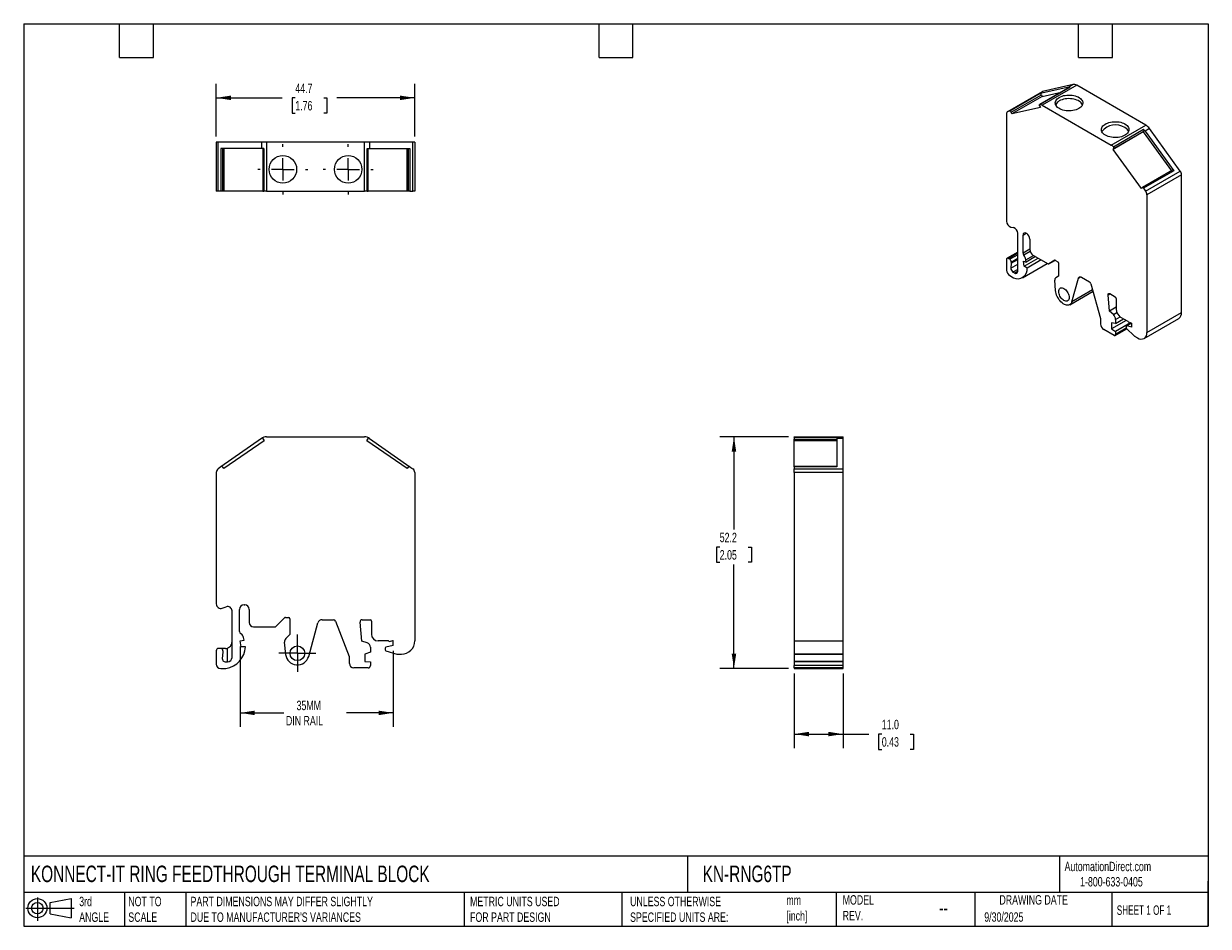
# Model space of a CAD drawing. Header units: millimetres. Extents: x 6 to 273, y 6 to 210.
import ezdxf

# ---------------------------------------------------------------- set-up
doc = ezdxf.new("R2010")
doc.units = ezdxf.units.MM
doc.linetypes.add('SLD-Center', pattern=[19.05, 15.24, -1.27, 1.27, -1.27])
doc.linetypes.add('SLD-Solid', pattern=[0])
doc.layers.add('CENTER', color=40, linetype='SLD-Center')
doc.layers.add('SLD-DEFPOINTS', color=7, linetype='Continuous')
doc.layers.add('DIMENSIONS', color=140, linetype='SLD-Solid', lineweight=25)
doc.layers.add('TEXT', color=140, linetype='SLD-Solid', lineweight=25)
doc.styles.add('SLDTEXTSTYLE0', font='TXT', dxfattribs={"width": 0.7})
doc.styles.add('SLDTEXTSTYLE1', font='TXT', dxfattribs={"width": 0.65})
doc.dimstyles.new('SLDDIMSTYLE0', dxfattribs={"dimtxt": 2.158008, "dimasz": 3.302, "dimexe": 0, "dimexo": 0.0625, "dimgap": 0.539502, "dimtad": 0, "dimtih": 1, "dimtoh": 1, "dimdec": 1, "dimrnd": 1e-09, "dimzin": 12, "dimdsep": 46, "dimtxsty": 'SLDTEXTSTYLE0', "dimsah": 1, "dimcen": 0.09, "dimadec": 0, "dimazin": 3, "dimtfac": 1, "dimtdec": 1, "dimtofl": 0, "dimtmove": 0, "dimatfit": 3, "dimfxl": 0, "dimfrac": 2, "dimtolj": 1, "dimtzin": 12, "dimarcsym": 0})
doc.dimstyles.new('SLDDIMSTYLE1', dxfattribs={"dimtxt": 2.158008, "dimasz": 3.302, "dimexe": 0, "dimexo": 0.0625, "dimgap": 0.539502, "dimtad": 0, "dimtih": 1, "dimtoh": 1, "dimdec": 1, "dimrnd": 1e-09, "dimzin": 4, "dimdsep": 46, "dimtxsty": 'SLDTEXTSTYLE0', "dimsah": 1, "dimcen": 0.09, "dimadec": 0, "dimazin": 1, "dimtfac": 1, "dimtdec": 1, "dimtofl": 0, "dimtmove": 0, "dimatfit": 3, "dimfxl": 0, "dimfrac": 2, "dimtolj": 1, "dimtzin": 12, "dimarcsym": 0})

# ---------------------------------------------------------------- blocks, each defined once
blk = doc.blocks.new('Block11')
at = {"color": 7, "linetype": 'SLD-Solid', "lineweight": 18}
for p, q in [((0, 2.88), (10.87, 2.88)), ((2.59, 5.31), (2.59, 0)), ((5.48, 4.17), (10.18, 5.03)), ((5.48, 1.6), (5.48, 4.17)), ((10.18, 5.03), (10.18, 0.73)), ((5.48, 1.6), (10.18, 0.73))]:
    blk.add_line(p, q, dxfattribs=at)
for radius in [2.15, 1.29]:
    blk.add_circle((2.59, 2.88), radius, dxfattribs=at)
blk = doc.blocks.new('Block12')
at = {"layer": 'SLD-DEFPOINTS'}
blk.add_blockref('Block11', (0, 0), dxfattribs=at)
blk = doc.blocks.new('_D')
at = {"layer": 'DIMENSIONS'}
for p, q in [((55.07, 69.32), (55.07, 51.22)), ((89.55, 68.33), (89.55, 51.22)), ((55.07, 54.4), (64.91, 54.4)), ((89.55, 54.4), (79, 54.4))]:
    blk.add_line(p, q, dxfattribs=at)
for points in [[(55.07, 54.4), (58.37, 53.89), (58.37, 54.9)], [(89.55, 54.4), (86.25, 54.9), (86.25, 53.89)]]:
    blk.add_solid(points, dxfattribs=at)
at = {"layer": 'DIMENSIONS', "char_height": 2.117, "attachment_point": 1, "style": 'SLDTEXTSTYLE0'}
for s, insert in [('35MM', (67.78, 57.13)), ('DIN RAIL', (65.39, 53.7))]:
    blk.add_mtext(s, dxfattribs=dict(at, insert=insert))
blk = doc.blocks.new('SW_CENTERMARKSYMBOL_0')
at = {"layer": 'CENTER', "color": 0}
for p, q in [((0, 2.54), (0, 4.19)), ((-2.54, 0), (-4.19, 0)), ((0, 0), (-2.54, 0)), ((0, 0), (0, 2.54)), ((0, 0), (0, -2.54)), ((0, 0), (2.54, 0)), ((2.54, 0), (4.19, 0)), ((0, -2.54), (0, -4.19))]:
    blk.add_line(p, q, dxfattribs=at)
blk = doc.blocks.new('_D_1')
at = {"layer": 'DIMENSIONS'}
for p, q in [((179.82, 63.26), (179.82, 46.45)), ((190.82, 63.26), (190.82, 46.45)), ((179.82, 49.62), (190.82, 49.62)), ((190.82, 49.62), (196.61, 49.62)), ((199.54, 49.62), (198.81, 49.62)), ((198.81, 49.62), (198.81, 46.19)), ((205.95, 49.62), (206.68, 49.62)), ((206.68, 49.62), (206.68, 46.19)), ((198.81, 46.19), (199.54, 46.19)), ((206.68, 46.19), (205.95, 46.19))]:
    blk.add_line(p, q, dxfattribs=at)
for points in [[(179.82, 49.62), (183.12, 49.12), (183.12, 50.13)], [(190.82, 49.62), (187.51, 50.13), (187.51, 49.12)]]:
    blk.add_solid(points, dxfattribs=at)
at = {"layer": 'DIMENSIONS', "char_height": 2.117, "attachment_point": 1, "style": 'SLDTEXTSTYLE0'}
for s, insert in [('11.0', (199.54, 52.84)), ('0.43', (199.54, 48.92))]:
    blk.add_mtext(s, dxfattribs=dict(at, insert=insert))
blk = doc.blocks.new('_D_2')
at = {"layer": 'DIMENSIONS'}
for p, q in [((178.55, 116.55), (163.08, 116.55)), ((166.26, 116.55), (166.26, 95.65)), ((163.05, 91.73), (162.32, 91.73)), ((162.32, 91.73), (162.32, 88.3)), ((169.46, 91.73), (170.19, 91.73)), ((170.19, 91.73), (170.19, 88.3)), ((162.32, 88.3), (163.05, 88.3)), ((170.19, 88.3), (169.46, 88.3)), ((166.26, 64.4), (166.26, 87.82)), ((178.55, 64.4), (163.08, 64.4))]:
    blk.add_line(p, q, dxfattribs=at)
for points in [[(166.26, 116.55), (165.75, 113.24), (166.76, 113.24)], [(166.26, 64.4), (166.76, 67.7), (165.75, 67.7)]]:
    blk.add_solid(points, dxfattribs=at)
at = {"layer": 'DIMENSIONS', "char_height": 2.117, "attachment_point": 1, "style": 'SLDTEXTSTYLE0'}
for s, insert in [('52.2', (163.05, 94.94)), ('2.05', (163.05, 91.03))]:
    blk.add_mtext(s, dxfattribs=dict(at, insert=insert))
blk = doc.blocks.new('_D_3')
at = {"layer": 'DIMENSIONS'}
for p, q in [((49.7, 184.13), (49.7, 196.03)), ((94.4, 184.13), (94.4, 196.03)), ((49.7, 192.86), (64.57, 192.86)), ((67.5, 192.86), (66.77, 192.86)), ((66.77, 192.86), (66.77, 189.43)), ((73.91, 192.86), (74.63, 192.86)), ((74.63, 192.86), (74.63, 189.43)), ((94.4, 192.86), (76.83, 192.86)), ((66.77, 189.43), (67.5, 189.43)), ((74.63, 189.43), (73.91, 189.43))]:
    blk.add_line(p, q, dxfattribs=at)
for points in [[(49.7, 192.86), (53, 192.35), (53, 193.36)], [(94.4, 192.86), (91.1, 193.36), (91.1, 192.35)]]:
    blk.add_solid(points, dxfattribs=at)
at = {"layer": 'DIMENSIONS', "char_height": 2.117, "attachment_point": 1, "style": 'SLDTEXTSTYLE0'}
for s, insert in [('44.7', (67.5, 196.07)), ('1.76', (67.5, 192.15))]:
    blk.add_mtext(s, dxfattribs=dict(at, insert=insert))
blk = doc.blocks.new('SW_CENTERMARKSYMBOL_1')
at = {"layer": 'CENTER', "color": 0}
for p, q in [((0, 5.08), (0, 5.64)), ((-5.08, 0), (-5.64, 0)), ((0, 0), (-2.54, 0)), ((0, 0), (0, 2.54)), ((0, 0), (0, -2.54)), ((0, 0), (2.54, 0)), ((5.08, 0), (5.64, 0)), ((0, -5.08), (0, -5.64))]:
    blk.add_line(p, q, dxfattribs=at)
blk = doc.blocks.new('SW_CENTERMARKSYMBOL_2')
at = {"layer": 'CENTER', "color": 0}
for p, q in [((0, 5.08), (0, 5.64)), ((-5.08, 0), (-5.64, 0)), ((0, 0), (-2.54, 0)), ((0, 0), (0, 2.54)), ((0, 0), (0, -2.54)), ((0, 0), (2.54, 0)), ((5.08, 0), (5.64, 0)), ((0, -5.08), (0, -5.64))]:
    blk.add_line(p, q, dxfattribs=at)

msp = doc.modelspace()

# ---------------------------------------------------------------- linework, layer by layer
for p, q in [((241.89, 195.28), (235.1, 191.36)), ((241.62, 195.29), (235.17, 193.8)), ((241.97, 195.29), (235.18, 191.37)), ((243.42, 195.69), (235.64, 191.2)), ((242.61, 195.86), (235.7, 194.26)), ((242.61, 195.86), (241.62, 195.29)), ((258.99, 186.7), (243.42, 195.69)), ((235.61, 194.23), (227.83, 189.74)), ((227.93, 189.77), (235.7, 194.26)), ((235.17, 193.8), (228.38, 189.88)), ((228.68, 189.65), (235.47, 193.57)), ((235.64, 193.19), (228.85, 189.27)), ((235.47, 193.57), (235.64, 193.19)), ((235.64, 193.19), (239.95, 194.16)), ((228.38, 189.88), (227.93, 189.77)), ((228.85, 189.27), (228.68, 189.65)), ((235.24, 190.71), (228.85, 189.27)), ((235.08, 191.06), (235.24, 190.71)), ((235.64, 191.2), (251.21, 182.21)), ((227.62, 189.28), (227.62, 165.09)), ((251.21, 182.21), (258.99, 186.7)), ((258.41, 185.17), (251.62, 181.26)), ((251.67, 181.86), (258.46, 185.78)), ((251.78, 181.42), (258.56, 185.34)), ((258.56, 185.34), (258.41, 185.17)), ((258.41, 185.17), (264.75, 176.42)), ((259.8, 185.94), (258.81, 185.36)), ((258.81, 185.36), (265.26, 176.43)), ((266.71, 176.36), (259.8, 185.94)), ((49.7, 182.86), (49.7, 171.86)), ((50.12, 182.86), (49.7, 182.86)), ((50.12, 171.86), (50.12, 182.86)), ((59.89, 182.86), (50.12, 182.86)), ((50.77, 181.46), (50.77, 171.86)), ((59.89, 181.46), (50.77, 181.46)), ((51.19, 171.86), (51.19, 181.46)), ((51.43, 181.46), (51.43, 171.86)), ((59.89, 182.86), (59.89, 181.46)), ((61.04, 182.86), (59.89, 182.86)), ((60.39, 181.46), (59.89, 181.46)), ((60.19, 181.46), (60.19, 171.86)), ((60.39, 181.46), (60.39, 171.86)), ((61.04, 182.86), (61.04, 171.86)), ((83.06, 182.86), (61.04, 182.86)), ((83.06, 171.86), (83.06, 182.86)), ((84.2, 182.86), (83.06, 182.86)), ((83.7, 181.46), (84.2, 181.46)), ((83.7, 171.86), (83.7, 181.46)), ((83.91, 171.86), (83.91, 181.46)), ((84.2, 182.86), (84.2, 181.46)), ((93.97, 182.86), (84.2, 182.86)), ((84.2, 181.46), (93.32, 181.46)), ((92.66, 171.86), (92.66, 181.46)), ((92.9, 181.46), (92.9, 171.86)), ((93.32, 181.46), (93.32, 171.86)), ((93.97, 171.86), (93.97, 182.86)), ((94.4, 182.86), (93.97, 182.86)), ((94.4, 182.86), (94.4, 171.86)), ((251.62, 181.26), (251.78, 181.42)), ((258, 172.44), (251.62, 181.26)), ((264.99, 176.56), (258.2, 172.64)), ((265.26, 176.43), (258.47, 172.51)), ((258.93, 171.87), (266.71, 176.36)), ((267.01, 175.52), (259.23, 171.03)), ((267.01, 144.55), (267.01, 175.52)), ((50.12, 171.86), (49.7, 171.86)), ((50.77, 171.86), (50.12, 171.86)), ((51.19, 171.86), (50.77, 171.86)), ((51.43, 171.86), (51.19, 171.86)), ((60.19, 171.86), (51.43, 171.86)), ((60.19, 171.86), (60.39, 171.86)), ((61.04, 171.86), (60.39, 171.86)), ((61.04, 171.86), (83.06, 171.86)), ((83.7, 171.86), (83.06, 171.86)), ((83.7, 171.86), (83.91, 171.86)), ((92.66, 171.86), (83.91, 171.86)), ((92.9, 171.86), (92.66, 171.86)), ((93.32, 171.86), (92.9, 171.86)), ((93.32, 171.86), (93.97, 171.86)), ((94.4, 171.86), (93.97, 171.86)), ((258.18, 172.62), (258, 172.44)), ((258.47, 172.51), (258.93, 171.87)), ((259.23, 171.03), (259.23, 140.06)), ((228.57, 163.78), (229.18, 163.68)), ((230.13, 153.84), (230.13, 162.37)), ((231.34, 161.96), (232.04, 162.37)), ((231.34, 157.87), (231.34, 161.96)), ((232.04, 162.37), (232.17, 162.3)), ((232.87, 161.07), (232.87, 158.68)), ((230.13, 158.13), (227.73, 156.74)), ((227.98, 156.71), (230.13, 157.96)), ((230.13, 157.55), (228.33, 156.51)), ((232.87, 158.76), (231.34, 157.87)), ((232.96, 158.25), (231.51, 157.42)), ((231.97, 156.4), (233.69, 157.39)), ((233.58, 157.45), (236.97, 155.5)), ((227.62, 156.51), (227.62, 154.06)), ((228.33, 156.51), (227.98, 156.71)), ((228.68, 155.62), (228.58, 154.55)), ((228.58, 154.55), (230.13, 155.45)), ((228.68, 155.9), (230.13, 156.73)), ((228.68, 155.62), (230.13, 156.46)), ((228.68, 155.9), (228.68, 155.62)), ((231.21, 152.37), (236.8, 155.6)), ((231.42, 156.11), (232.05, 155.87)), ((231.58, 154.96), (231.42, 156.11)), ((231.58, 154.96), (234.74, 156.78)), ((232.29, 154.55), (231.58, 154.96)), ((232.05, 155.87), (231.97, 156.4)), ((234.18, 157.11), (232.05, 155.87)), ((235.45, 156.38), (232.29, 154.55)), ((238.49, 156.28), (237.12, 155.48)), ((237.12, 155.48), (238.49, 156.27)), ((238.64, 156.26), (239.15, 155.96)), ((239.36, 155.59), (239.36, 152.72)), ((228.33, 152.84), (229.18, 152.35)), ((230.13, 154.25), (229.07, 153.63)), ((229.07, 153.63), (229.43, 153.43)), ((229.43, 153.43), (230.13, 153.84)), ((239.36, 152.72), (238.69, 152.33)), ((242.35, 146.97), (243.81, 152.26)), ((243.81, 152.26), (244.3, 152.55)), ((244.49, 152.47), (246.3, 151.42)), ((238.68, 149.45), (238.49, 151.79)), ((247, 149.65), (242.35, 146.97)), ((246.63, 150.97), (248.81, 143.21)), ((241.87, 146.29), (247.1, 149.31)), ((250.52, 148.54), (250.91, 148.76)), ((250.82, 144.85), (250.52, 148.54)), ((250.87, 148.78), (252.11, 148.07)), ((252.32, 147.7), (252.32, 145.27)), ((252.32, 145.72), (250.82, 144.85)), ((251.68, 144.06), (250.82, 144.85)), ((251.68, 144.06), (252.49, 144.53)), ((259.23, 140.06), (267.01, 144.55)), ((248.81, 143.21), (248.81, 141.94)), ((254.56, 142.76), (251.29, 140.87)), ((252.18, 142.05), (251.29, 142.19)), ((251.29, 142.19), (251.29, 140.87)), ((252.18, 142.98), (253.19, 143.57)), ((252.18, 142.05), (253.98, 143.09)), ((252.18, 142.98), (252.18, 142.05)), ((255.54, 142.21), (252.18, 140.27)), ((255.04, 142.48), (253.38, 143.44)), ((254.53, 141.44), (254.53, 141.11)), ((255.69, 142.17), (254.57, 141.53)), ((254.64, 141.54), (255.73, 142.16)), ((255.8, 141.22), (254.64, 141.54)), ((255.2, 142.3), (255.73, 142.16)), ((255.73, 142.16), (255.8, 142.12)), ((255.8, 141.22), (255.8, 142.12)), ((258.61, 138.69), (266.39, 143.18)), ((251.83, 139.38), (249.52, 140.71)), ((251.29, 140.87), (252.18, 140.27)), ((252.08, 139.35), (254.68, 140.86)), ((254.58, 140.97), (252.18, 139.58)), ((252.18, 140.27), (252.18, 139.58)), ((254.63, 140.9), (256.37, 139.27)), ((256.44, 139.22), (257.11, 138.84)), ((59.89, 116.19), (50.77, 109.8)), ((60.46, 115.67), (51.43, 109.38)), ((60.24, 115.98), (60.46, 115.67)), ((61.04, 116.55), (83.06, 116.55)), ((83.63, 115.67), (83.85, 115.98)), ((92.66, 109.38), (83.63, 115.67)), ((84.2, 116.19), (93.32, 109.8)), ((179.82, 116.55), (190.82, 116.55)), ((179.82, 116.44), (179.82, 116.55)), ((179.82, 116.44), (189.42, 116.44)), ((179.82, 116.44), (179.82, 115.98)), ((179.82, 115.98), (189.42, 115.98)), ((179.82, 115.67), (179.82, 115.98)), ((189.42, 115.67), (179.82, 115.67)), ((179.82, 109.85), (179.82, 115.67)), ((189.42, 116.44), (189.42, 116.19)), ((189.42, 116.19), (189.42, 109.8)), ((190.82, 116.19), (189.42, 116.19)), ((190.82, 116.19), (190.82, 116.55)), ((190.82, 109.35), (190.82, 116.19)), ((50.77, 109.8), (50.12, 109.35)), ((51.43, 109.38), (51.19, 109.73)), ((92.9, 109.73), (92.66, 109.38)), ((93.32, 109.8), (93.97, 109.35)), ((189.42, 109.85), (179.82, 109.85)), ((179.82, 109.8), (179.82, 109.85)), ((189.42, 109.8), (179.82, 109.8)), ((179.82, 109.8), (179.82, 109.35)), ((49.7, 108.53), (49.7, 78.91)), ((94.4, 108.53), (94.4, 70.6)), ((179.82, 109.35), (190.82, 109.35)), ((179.82, 108.53), (179.82, 109.35)), ((179.82, 108.53), (179.82, 70.6)), ((190.82, 108.53), (179.82, 108.53)), ((190.82, 108.53), (190.82, 109.35)), ((190.82, 70.6), (190.82, 108.53)), ((51.04, 77.97), (51.91, 78.28)), ((54.95, 72.69), (54.95, 77.7)), ((55.95, 78.7), (56.12, 78.7)), ((57.12, 77.7), (57.12, 74.77)), ((53.25, 66.9), (53.25, 77.34)), ((63.13, 73.85), (65.06, 75.79)), ((65.27, 75.87), (66, 75.87)), ((66.3, 75.57), (66.3, 72.06)), ((73.55, 75.37), (76.11, 75.37)), ((76.58, 75.05), (79.66, 67.09)), ((82.51, 70.52), (82.07, 74.82)), ((82.58, 75.37), (84.33, 75.37)), ((84.63, 75.07), (84.63, 72.1)), ((58.12, 73.77), (62.91, 73.77)), ((66.3, 72.06), (65.35, 71.11)), ((70.52, 67.12), (72.58, 74.64)), ((55.07, 70.59), (55.95, 70.74)), ((55.29, 69.3), (55.07, 70.59)), ((55.95, 70.74), (55.85, 71.34)), ((65.33, 67.56), (65.06, 70.3)), ((83.71, 70.15), (82.51, 70.52)), ((88.47, 70.6), (86.13, 70.6)), ((89.55, 69.6), (87.9, 69.16)), ((88.7, 70.5), (89.45, 70.7)), ((89.45, 70.7), (89.55, 70.7)), ((89.55, 69.6), (89.55, 70.7)), ((179.82, 70.6), (190.82, 70.6)), ((179.82, 70.6), (179.82, 67.6)), ((190.82, 67.6), (190.82, 70.6)), ((49.7, 68.4), (49.7, 65.4)), ((50.7, 68.9), (50.2, 68.9)), ((51.75, 68.9), (50.7, 68.9)), ((51.2, 68.06), (51.05, 66.67)), ((51.2, 68.4), (51.2, 68.06)), ((52.25, 65.9), (52.25, 68.98)), ((56.29, 69.3), (55.29, 69.3)), ((79.66, 67.09), (79.66, 65.53)), ((84.43, 68.05), (83.17, 67.59)), ((83.17, 67.59), (83.17, 65.98)), ((84.43, 69.19), (84.43, 68.05)), ((87.75, 68.96), (87.75, 68.56)), ((87.89, 68.37), (90.35, 67.61)), ((90.44, 67.6), (91.4, 67.6)), ((179.82, 67.6), (190.82, 67.6)), ((190.82, 67.6), (179.82, 67.6)), ((179.82, 67.6), (179.82, 67.6)), ((179.82, 67.6), (179.82, 67.59)), ((179.82, 67.59), (190.82, 67.59)), ((179.82, 67.59), (179.82, 65.98)), ((190.82, 67.59), (190.82, 67.6)), ((190.82, 65.98), (190.82, 67.59)), ((50.7, 64.4), (51.89, 64.4)), ((51.74, 65.9), (52.25, 65.9)), ((83.92, 64.53), (80.67, 64.53)), ((83.17, 65.98), (84.43, 65.87)), ((84.43, 65.87), (84.43, 65.03)), ((190.82, 65.98), (179.82, 65.98)), ((179.82, 65.98), (179.82, 65.87)), ((190.82, 65.87), (179.82, 65.87)), ((179.82, 65.87), (179.82, 65.03)), ((190.82, 65.03), (179.82, 65.03)), ((179.82, 64.53), (179.82, 65.03)), ((190.82, 64.53), (179.82, 64.53)), ((179.82, 64.53), (179.82, 64.4)), ((179.82, 64.4), (190.82, 64.4)), ((190.82, 65.87), (190.82, 65.98)), ((190.82, 65.03), (190.82, 65.87)), ((190.82, 64.53), (190.82, 65.03)), ((190.82, 64.4), (190.82, 64.53))]:
    msp.add_line(p, q)
at = {"flags": 128}
for points in [[(241.97, 195.29), (241.93, 195.29), (241.89, 195.28)], [(235.7, 194.26), (235.64, 194.24), (235.61, 194.23)], [(243.89, 190.44), (243.6, 190.29), (243.27, 190.16), (242.93, 190.06), (242.56, 189.99), (242.18, 189.94), (241.79, 189.92), (241.4, 189.92), (241.02, 189.96), (240.64, 190.02), (240.29, 190.11), (239.95, 190.22), (239.65, 190.36), (239.37, 190.52), (239.13, 190.7), (238.93, 190.89), (238.78, 191.1), (238.67, 191.31), (238.61, 191.54), (238.6, 191.76), (238.63, 191.98), (238.72, 192.2), (238.85, 192.41), (239.03, 192.62), (239.25, 192.8), (239.5, 192.97), (239.8, 193.12), (240.12, 193.24), (240.46, 193.35), (240.83, 193.42), (241.21, 193.47), (241.6, 193.49), (241.99, 193.49), (242.37, 193.45), (242.75, 193.39), (243.1, 193.3), (243.44, 193.18), (243.75, 193.05), (244.02, 192.89), (244.26, 192.71), (244.46, 192.52), (244.61, 192.31), (244.72, 192.09), (244.78, 191.87), (244.79, 191.65), (244.76, 191.42), (244.67, 191.2), (244.54, 190.99), (244.36, 190.79), (244.14, 190.61), (243.89, 190.44)], [(244.71, 191.3), (244.61, 191.49), (244.46, 191.7), (244.26, 191.89), (244.02, 192.07), (243.75, 192.23), (243.44, 192.37), (243.1, 192.48), (242.75, 192.57), (242.37, 192.63), (241.99, 192.67), (241.6, 192.68), (241.21, 192.66), (240.83, 192.61), (240.46, 192.53), (240.12, 192.43), (239.8, 192.3), (239.5, 192.15), (239.25, 191.98), (239.03, 191.8), (238.85, 191.6), (238.72, 191.39), (238.68, 191.3)], [(235.08, 191.06), (235.06, 191.13), (235.04, 191.19), (235.04, 191.24), (235.05, 191.29), (235.07, 191.33), (235.1, 191.36), (235.14, 191.37), (235.18, 191.37)], [(254.28, 186.97), (254.54, 186.8), (254.76, 186.61), (254.93, 186.41), (255.07, 186.2), (255.15, 185.98), (255.19, 185.76), (255.18, 185.54), (255.11, 185.31), (255.01, 185.1), (254.85, 184.89), (254.65, 184.7), (254.41, 184.52), (254.14, 184.36), (253.83, 184.22), (253.5, 184.11), (253.14, 184.02), (252.77, 183.96), (252.38, 183.92), (251.99, 183.91), (251.6, 183.94), (251.22, 183.98), (250.86, 184.06), (250.51, 184.16), (250.19, 184.29), (249.9, 184.44), (249.64, 184.61), (249.42, 184.79), (249.24, 184.99), (249.11, 185.2), (249.03, 185.42), (248.99, 185.65), (249, 185.87), (249.06, 186.09), (249.17, 186.31), (249.33, 186.52), (249.53, 186.71), (249.76, 186.89), (250.04, 187.05), (250.35, 187.18), (250.68, 187.3), (251.04, 187.39), (251.41, 187.45), (251.8, 187.49), (252.19, 187.49), (252.57, 187.47), (252.95, 187.42), (253.32, 187.35), (253.67, 187.24), (253.99, 187.12), (254.28, 186.97)], [(265.26, 176.43), (265.22, 176.47), (265.18, 176.51), (265.14, 176.54), (265.1, 176.56), (265.06, 176.57), (265.02, 176.57), (264.99, 176.56), (264.99, 176.56)], [(258.47, 172.51), (258.43, 172.55), (258.39, 172.59), (258.35, 172.62), (258.31, 172.64), (258.27, 172.65), (258.24, 172.65), (258.2, 172.64), (258.18, 172.62)], [(243.81, 152.26), (243.85, 152.37), (243.9, 152.45), (243.97, 152.51), (244.06, 152.55), (244.16, 152.57), (244.26, 152.56), (244.37, 152.53), (244.49, 152.47)], [(242.35, 146.97), (242.26, 146.73), (242.14, 146.53), (241.99, 146.38), (241.81, 146.26), (241.61, 146.19), (241.39, 146.16), (241.15, 146.18), (240.9, 146.25), (240.64, 146.36), (240.38, 146.52), (240.12, 146.71), (239.88, 146.94), (239.64, 147.21), (239.42, 147.49), (239.22, 147.8), (239.05, 148.13), (238.91, 148.46), (238.8, 148.8), (238.72, 149.13), (238.68, 149.45)], [(241.71, 147.91), (241.69, 147.68), (241.64, 147.49), (241.55, 147.32), (241.43, 147.2), (241.29, 147.12), (241.12, 147.08), (240.94, 147.09), (240.74, 147.14), (240.54, 147.23), (240.34, 147.37), (240.14, 147.55), (239.96, 147.75), (239.79, 147.98), (239.65, 148.23), (239.53, 148.49), (239.44, 148.75), (239.39, 149.01), (239.37, 149.26), (239.39, 149.48), (239.44, 149.68), (239.53, 149.84), (239.65, 149.96), (239.79, 150.05), (239.96, 150.09), (240.14, 150.08), (240.34, 150.03), (240.54, 149.93), (240.74, 149.79), (240.94, 149.62), (241.12, 149.41), (241.29, 149.18), (241.43, 148.93), (241.55, 148.67), (241.64, 148.41), (241.69, 148.15), (241.71, 147.91)], [(250.52, 148.54), (250.52, 148.62), (250.53, 148.7), (250.56, 148.76), (250.61, 148.8), (250.66, 148.83), (250.73, 148.83), (250.8, 148.82), (250.87, 148.78)], [(254.53, 141.44), (254.53, 141.46), (254.54, 141.49), (254.55, 141.51), (254.56, 141.52), (254.58, 141.53), (254.6, 141.54), (254.62, 141.54), (254.64, 141.54)]]:
    msp.add_lwpolyline(points, dxfattribs=at)
for centre, radius in [((64.7, 176.76), 3.1), ((79.4, 176.76), 3.1), ((67.96, 67.82), 1.65)]:
    msp.add_circle(centre, radius)
for centre, radius, start, end in [((241.81, 194.44), 0.872, 78.9234, 102.2432), ((242.79, 194.73), 1.14, 56.6986, 99.2317), ((235.16, 193.47), 0.325, 16.852, 87.1752), ((228.07, 189.34), 0.456, 109.1554, 188.1294), ((228.37, 189.55), 0.325, 16.852, 87.1752), ((234.9, 189.96), 1.44, 59.1546, 78.7528), ((252.16, 182.76), 4, 57.9989, 140.6856), ((257.58, 184.39), 2.71, 34.8517, 58.6072), ((253.44, 184.51), 1.84, 25.0903, 62.8036), ((256.27, 183.54), 3.13, 35.6825, 45.6129), ((258.24, 185.49), 0.359, 335.2961, 51.9661), ((250.02, 180.18), 2.35, 45.3411, 59.4819), ((251.45, 181.57), 0.359, 335.2961, 51.9661), ((265.5, 175.46), 1.51, 2.4439, 36.9213), ((257.72, 170.97), 1.51, 2.4439, 36.9213), ((229.03, 165.11), 1.41, 180.6747, 250.9517), ((228.73, 162.35), 1.41, 0.6747, 70.9517), ((231.77, 162.03), 0.437, 50.7967, 189.214), ((231.34, 161), 1.54, 2.6055, 57.3945), ((232.1, 157.91), 0.768, 182.6508, 219.9609), ((229.85, 156.06), 2.15, 9.221, 39.3482), ((234.41, 158.75), 1.54, 182.6055, 237.3945), ((227.84, 156.55), 0.218, 50.7967, 189.214), ((227.92, 155.86), 0.768, 2.6056, 57.3945), ((237.06, 155.62), 0.151, 234.3818, 294.314), ((238.55, 156.14), 0.151, 54.3818, 114.314), ((238.9, 155.57), 0.461, 2.6055, 57.3945), ((229.16, 154.13), 1.54, 182.6055, 237.3945), ((229.63, 154.53), 1.05, 178.6391, 237.7788), ((230.12, 154.32), 2.18, 244.4251, 6.2453), ((229.7, 153.77), 0.437, 230.7967, 9.214), ((239.02, 151.9), 0.543, 127.2794, 191.2769), ((245.88, 150.77), 0.781, 15.1999, 57.1269), ((251.86, 147.68), 0.461, 2.6055, 57.3945), ((250.61, 142.9), 1.57, 2.9269, 47.3078), ((254.63, 145.38), 2.31, 182.6055, 237.3945), ((265.5, 144.41), 1.52, 305.8415, 5.4707), ((250.35, 142.01), 1.54, 182.6055, 237.3945), ((255.31, 142.56), 0.277, 197.1788, 248.202), ((251.96, 139.55), 0.219, 230.7967, 9.214), ((254.85, 141.13), 0.313, 182.924, 227.0752), ((256.61, 139.52), 0.347, 226.5331, 239.5602), ((257.94, 139.85), 1.31, 230.7967, 9.214), ((61.04, 114.55), 2, 108.9281, 125), ((60.49, 116.16), 0.3, 108.9281, 215), ((61.04, 114.55), 2, 90, 108.9281), ((83.06, 114.55), 2, 71.0719, 90), ((83.61, 116.16), 0.3, 325, 71.0719), ((83.06, 114.55), 2, 55, 71.0719), ((50.94, 109.55), 0.3, 35, 125), ((93.15, 109.55), 0.3, 55, 145), ((50.7, 108.53), 1, 125, 180), ((93.4, 108.53), 1, 0, 55), ((50.7, 78.91), 1, 180, 290), ((52.25, 77.34), 1, 360, 110), ((55.95, 77.7), 1, 90, 180), ((56.12, 77.7), 1, 0, 90), ((58.12, 74.77), 1, 180, 270), ((65.27, 75.57), 0.3, 90, 135), ((66, 75.57), 0.3, 360, 90), ((73.55, 74.37), 1, 90, 164.6612), ((76.11, 74.87), 0.5, 21.1871, 90), ((82.58, 74.87), 0.506, 90, 185.7627), ((84.33, 75.07), 0.3, 360, 90), ((55.45, 72.69), 0.5, 180, 240.3316), ((54.54, 71.11), 1.32, 10, 60.3317), ((62.91, 74.07), 0.3, 270, 315), ((86.13, 72.1), 1.5, 180, 270), ((66.06, 70.4), 1, 135, 185.5496), ((83.42, 69.19), 1, 0, 73.1679), ((88.65, 70.69), 0.2, 207.6112, 285.0004), ((91.4, 70.6), 3, 270, 0), ((50.2, 68.4), 0.5, 90, 180), ((50.7, 68.4), 0.5, 0, 90), ((51.75, 70.4), 1.5, 270, 289.4712), ((51.08, 69.55), 5.22, 278.9843, 357.1823), ((52.25, 66.9), 1, 270, 360), ((67.96, 67.82), 2.65, 185.5496, 344.6611), ((87.95, 68.96), 0.2, 105.0002, 179.9999), ((87.95, 68.56), 0.2, 180, 252.766), ((90.44, 67.9), 0.3, 252.7662, 270), ((50.7, 65.4), 1, 180, 270), ((51.74, 66.6), 0.7, 173.8, 270), ((80.67, 65.53), 1, 180, 270), ((83.92, 65.03), 0.502, 270, 0)]:
    msp.add_arc(centre, radius, start, end)
msp.add_open_spline([(52.25, 68.98), (52.33, 69.01), (52.41, 69.05), (52.56, 69.14), (52.64, 69.19), (52.83, 69.34), (52.93, 69.46), (53.09, 69.72), (53.15, 69.85), (53.23, 70.12), (53.25, 70.26), (53.25, 70.4)], degree=3, knots=[0, 0, 0, 0, 0.125, 0.125, 0.25, 0.25, 0.5, 0.5, 0.75, 0.75, 1, 1, 1, 1])
at = {"layer": 'TEXT'}
for p, q in [((6.35, 209.55), (273.05, 209.55)), ((6.35, 209.55), (6.35, 6.35)), ((27.94, 201.93), (27.94, 209.55)), ((35.56, 201.93), (35.56, 209.55)), ((135.89, 201.93), (135.89, 209.55)), ((143.51, 201.93), (143.51, 209.55)), ((243.84, 201.93), (243.84, 209.55)), ((251.46, 201.93), (251.46, 209.55)), ((273.05, 209.55), (273.05, 6.35)), ((27.94, 201.93), (35.56, 201.93)), ((135.89, 201.93), (143.51, 201.93)), ((243.84, 201.93), (251.46, 201.93)), ((273.05, 22.13), (6.35, 22.13)), ((155.76, 22.13), (155.76, 13.97)), ((239.58, 22.13), (239.58, 13.97)), ((273.05, 6.35), (273.05, 16.51)), ((273.05, 13.97), (6.35, 13.97)), ((29.04, 13.97), (29.04, 6.35)), ((42.84, 13.97), (42.84, 6.35)), ((105.48, 13.97), (105.48, 6.35)), ((141, 13.97), (141, 6.35)), ((189.3, 13.97), (189.3, 6.35)), ((220.47, 13.97), (220.47, 6.35)), ((251.35, 13.97), (251.35, 6.35)), ((6.35, 6.35), (273.05, 6.35))]:
    msp.add_line(p, q, dxfattribs=at)

# ---------------------------------------------------------------- block references
at = {"layer": 'CENTER'}
for name, p in [('SW_CENTERMARKSYMBOL_2', (64.7, 176.76)), ('SW_CENTERMARKSYMBOL_1', (79.4, 176.76)), ('SW_CENTERMARKSYMBOL_0', (67.96, 67.82))]:
    msp.add_blockref(name, p, dxfattribs=at)
at = {"layer": 'SLD-DEFPOINTS'}
msp.add_blockref('Block12', (6.84, 7.55), dxfattribs=at)

# ---------------------------------------------------------------- texts
at = {"layer": 'TEXT'}
for s, insert, char_height, attachment_point, style in [('KONNECT-IT RING FEEDTHROUGH TERMINAL BLOCK', (7.97, 20.01), 3.7042, 1, 'SLDTEXTSTYLE0'), ('KN-RNG6TP', (159.21, 20.01), 3.704, 1, 'SLDTEXTSTYLE0'), ('AutomationDirect.com', (240.69, 20.88), 2.1167, 1, 'SLDTEXTSTYLE0'), ('1-800-633-0405', (244.19, 17.44), 2.1167, 1, 'SLDTEXTSTYLE0'), ('MODEL ^JREV.', (190.73, 13.36), 2.1167, 1, 'SLDTEXTSTYLE0'), ('DRAWING DATE', (233.73, 13.36), 2.1167, 2, 'SLDTEXTSTYLE0'), ('3rd^JANGLE', (18.85, 13), 2.117, 1, 'SLDTEXTSTYLE0'), ('NOT TO^JSCALE', (29.91, 13), 2.1167, 1, 'SLDTEXTSTYLE0'), ("PART DIMENSIONS MAY DIFFER SLIGHTLY ^JDUE TO MANUFACTURER'S VARIANCES", (43.91, 13), 2.1167, 1, 'SLDTEXTSTYLE0'), ('METRIC UNITS USED ^JFOR PART DESIGN', (106.85, 13), 2.1167, 1, 'SLDTEXTSTYLE0'), ('UNLESS OTHERWISE ^JSPECIFIED UNITS ARE:', (142.87, 13), 2.1167, 1, 'SLDTEXTSTYLE0'), ('mm^J[inch]', (178.06, 13.3), 2.117, 1, 'SLDTEXTSTYLE0'), ('SHEET 1 OF 1', (252.44, 11.05), 2.1167, 1, 'SLDTEXTSTYLE1'), ('--', (212.43, 12.11), 3.175, 1, 'SLDTEXTSTYLE0'), ('9/30/2025', (222.61, 9.5), 2.117, 1, 'SLDTEXTSTYLE0')]:
    msp.add_mtext(s, dxfattribs=dict(at, insert=insert, char_height=char_height, attachment_point=attachment_point, style=style))

# ---------------------------------------------------------------- dimensions: what is measured, and where the dimension line sits
at = {"layer": 'DIMENSIONS'}
for base, p1, p2, angle, dimstyle, picture, middle in [((94.4, 192.86), (49.7, 182.86), (94.4, 182.86), 360, 'SLDDIMSTYLE0', '_D_3', (70.7, 192.86)), ((166.255523, 116.546965), (179.816, 64.396955), (179.816, 116.546965), 89.999997, 'SLDDIMSTYLE0', '_D_2', (166.255522, 91.732185)), ((190.82, 49.62), (179.82, 64.53), (190.82, 64.53), 0, 'SLDDIMSTYLE1', '_D_1', (202.74, 49.62))]:
    dim = msp.add_linear_dim(base=base, p1=p1, p2=p2, angle=angle, dimstyle=dimstyle, dxfattribs=at)
    dim.commit()
    dim.dimension.update_dxf_attribs({"geometry": picture, "text_midpoint": middle, "dimtype": 160})
dim = msp.add_linear_dim(base=(55.07, 54.4), p1=(89.55, 69.6), p2=(55.07, 70.59), text='35MM\\PDIN RAIL', dimstyle='SLDDIMSTYLE0', dxfattribs=at)
dim.commit()
dim.dimension.update_dxf_attribs({"geometry": '_D', "text_midpoint": (71.95, 54.4), "dimtype": 160})

doc.saveas('drawing.dxf')
